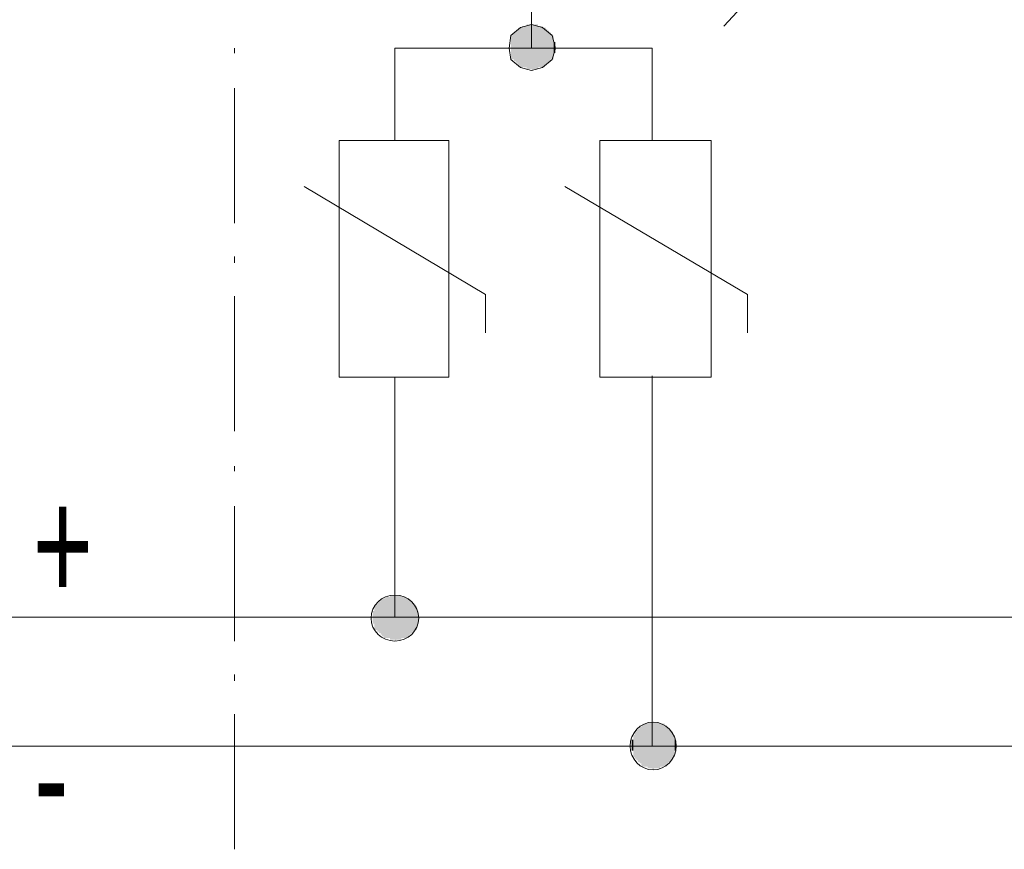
# Model space of a CAD drawing. Header units: millimetres. Extents: x -62780 to 1772512, y -757464 to -52755.
# Tile 26 of 65: x 1712621 to 1712883, y -611933 to -611712. Entities that reach past the tile are written whole.
import ezdxf

# ---------------------------------------------------------------- set-up
doc = ezdxf.new("R2010")
doc.units = ezdxf.units.MM
doc.layers.add('C00-00-00', color=7, linetype='Continuous')
for name, color, linetype, true_color in [('C00-00-FF', 5, 'Continuous', 0x0000ff), ('C01-01-01', 7, 'Continuous', 0x010101), ('C03-03-03', 7, 'Continuous', 0x030303), ('C04-04-04', 7, 'Continuous', 0x040404), ('C05-05-05', 7, 'Continuous', 0x050505), ('C06-06-06', 7, 'Continuous', 0x060606), ('C07-07-07', 7, 'Continuous', 0x070707), ('C08-08-08', 7, 'Continuous', 0x080808), ('C09-09-09', 7, 'Continuous', 0x090909), ('C0B-0B-0B', 7, 'Continuous', 0x0b0b0b), ('C0D-0D-0D', 7, 'Continuous', 0x0d0d0d), ('C0E-0E-0E', 7, 'Continuous', 0x0e0e0e), ('C10-10-10', 7, 'Continuous', 0x101010), ('C12-12-12', 7, 'Continuous', 0x121212), ('C13-13-13', 7, 'Continuous', 0x131313), ('C15-15-15', 7, 'Continuous', 0x151515), ('C17-17-17', 7, 'Continuous', 0x171717), ('C19-19-19', 7, 'Continuous', 0x191919), ('C1A-1A-1A', 7, 'Continuous', 0x1a1a1a), ('C1B-1B-1B', 7, 'Continuous', 0x1b1b1b), ('C1C-1C-1C', 7, 'Continuous', 0x1c1c1c), ('C1D-1D-1D', 7, 'Continuous', 0x1d1d1d), ('C1E-1E-1E', 7, 'Continuous', 0x1e1e1e), ('C1F-1F-1F', 7, 'Continuous', 0x1f1f1f), ('C21-21-21', 7, 'Continuous', 0x212121), ('C23-23-23', 7, 'Continuous', 0x232323), ('C24-24-24', 7, 'Continuous', 0x242424), ('CFF-00-00', 1, 'Continuous', 0xff0000)]:
    doc.layers.add(name, color=color, linetype=linetype, true_color=true_color)
doc.styles.get("Standard").update_dxf_attribs({"font": 'simplex.shx', "width": 0.8})

# ---------------------------------------------------------------- blocks, each defined once
blk = doc.blocks.new('zw$6995')
at = {"layer": 'C00-00-00'}
h = blk.add_hatch(color=256, dxfattribs=at)
h.dxf.hatch_style = 2
h.paths.add_polyline_path([(-29976.429, -23625.248), (-29972.196, -23625.248), (-29972.196, -23519.414), (-29976.429, -23519.414)])
h = blk.add_hatch(color=256, dxfattribs=at)
h.dxf.hatch_style = 2
h.paths.add_polyline_path([(-29972.196, -23621.014), (-29967.963, -23621.014), (-29967.963, -23519.414), (-29972.196, -23519.414)])
h = blk.add_hatch(color=256, dxfattribs=at)
h.dxf.hatch_style = 2
h.paths.add_polyline_path([(-29967.963, -23616.781), (-29963.729, -23616.781), (-29963.729, -23523.648), (-29967.963, -23523.648)])
h = blk.add_hatch(color=256, dxfattribs=at)
h.dxf.hatch_style = 2
h.paths.add_polyline_path([(-29963.729, -23612.548), (-29959.496, -23612.548), (-29959.496, -23527.881), (-29963.729, -23527.881)])
h = blk.add_hatch(color=256, dxfattribs=at)
h.dxf.hatch_style = 2
h.paths.add_polyline_path([(-29959.496, -23608.314), (-29955.263, -23608.314), (-29955.263, -23532.114), (-29959.496, -23532.114)])
h = blk.add_hatch(color=256, dxfattribs=at)
h.dxf.hatch_style = 2
h.paths.add_polyline_path([(-29955.263, -23604.081), (-29951.029, -23604.081), (-29951.029, -23536.348), (-29955.263, -23536.348)])
h = blk.add_hatch(color=256, dxfattribs=at)
h.dxf.hatch_style = 2
h.paths.add_polyline_path([(-29951.029, -23604.081), (-29946.796, -23604.081), (-29946.796, -23540.581), (-29951.029, -23540.581)])
h = blk.add_hatch(color=256, dxfattribs=at)
h.dxf.hatch_style = 2
h.paths.add_polyline_path([(-29946.796, -23587.148), (-29942.563, -23587.148), (-29942.563, -23557.514), (-29946.796, -23557.514)])
h = blk.add_hatch(color=256, dxfattribs=at)
h.dxf.hatch_style = 2
h.paths.add_polyline_path([(-30340.496, -25145.014), (-30336.263, -25145.014), (-30336.263, -25039.181), (-30340.496, -25039.181)])
h = blk.add_hatch(color=256, dxfattribs=at)
h.dxf.hatch_style = 2
h.paths.add_polyline_path([(-30336.263, -25140.781), (-30332.029, -25140.781), (-30332.029, -25039.181), (-30336.263, -25039.181)])
h = blk.add_hatch(color=256, dxfattribs=at)
h.dxf.hatch_style = 2
h.paths.add_polyline_path([(-30332.029, -25136.548), (-30327.796, -25136.548), (-30327.796, -25043.414), (-30332.029, -25043.414)])
h = blk.add_hatch(color=256, dxfattribs=at)
h.dxf.hatch_style = 2
h.paths.add_polyline_path([(-30327.796, -25132.314), (-30323.563, -25132.314), (-30323.563, -25047.648), (-30327.796, -25047.648)])
h = blk.add_hatch(color=256, dxfattribs=at)
h.dxf.hatch_style = 2
h.paths.add_polyline_path([(-30323.563, -25128.081), (-30319.329, -25128.081), (-30319.329, -25051.881), (-30323.563, -25051.881)])
h = blk.add_hatch(color=256, dxfattribs=at)
h.dxf.hatch_style = 2
h.paths.add_polyline_path([(-30319.329, -25123.848), (-30315.096, -25123.848), (-30315.096, -25056.114), (-30319.329, -25056.114)])
h = blk.add_hatch(color=256, dxfattribs=at)
h.dxf.hatch_style = 2
h.paths.add_polyline_path([(-30315.096, -25123.848), (-30310.863, -25123.848), (-30310.863, -25060.348), (-30315.096, -25060.348)])
h = blk.add_hatch(color=256, dxfattribs=at)
h.dxf.hatch_style = 2
h.paths.add_polyline_path([(-30310.863, -25106.914), (-30306.629, -25106.914), (-30306.629, -25073.048), (-30310.863, -25073.048)])
h = blk.add_hatch(color=256, dxfattribs=at)
h.dxf.hatch_style = 2
h.paths.add_polyline_path([(-29650.463, -25487.914), (-29646.229, -25487.914), (-29646.229, -25377.848), (-29650.463, -25377.848)])
h = blk.add_hatch(color=256, dxfattribs=at)
h.dxf.hatch_style = 2
h.paths.add_polyline_path([(-29646.229, -25479.448), (-29641.996, -25479.448), (-29641.996, -25382.081), (-29646.229, -25382.081)])
h = blk.add_hatch(color=256, dxfattribs=at)
h.dxf.hatch_style = 2
h.paths.add_polyline_path([(-29641.996, -25475.214), (-29637.763, -25475.214), (-29637.763, -25386.314), (-29641.996, -25386.314)])
h = blk.add_hatch(color=256, dxfattribs=at)
h.dxf.hatch_style = 2
h.paths.add_polyline_path([(-29637.763, -25470.981), (-29633.529, -25470.981), (-29633.529, -25390.548), (-29637.763, -25390.548)])
h = blk.add_hatch(color=256, dxfattribs=at)
h.dxf.hatch_style = 2
h.paths.add_polyline_path([(-29633.529, -25466.748), (-29629.296, -25466.748), (-29629.296, -25394.781), (-29633.529, -25394.781)])
h = blk.add_hatch(color=256, dxfattribs=at)
h.dxf.hatch_style = 2
h.paths.add_polyline_path([(-29629.296, -25462.514), (-29625.063, -25462.514), (-29625.063, -25403.248), (-29629.296, -25403.248)])
h = blk.add_hatch(color=256, dxfattribs=at)
h.dxf.hatch_style = 2
h.paths.add_polyline_path([(-29625.063, -25445.581), (-29620.829, -25445.581), (-29620.829, -25415.948), (-29625.063, -25415.948)])
at = {"layer": 'C01-01-01'}
h = blk.add_hatch(color=256, dxfattribs=at)
h.dxf.hatch_style = 2
h.paths.add_polyline_path([(-29980.663, -23625.248), (-29976.429, -23625.248), (-29976.429, -23515.181), (-29980.663, -23515.181)])
h = blk.add_hatch(color=256, dxfattribs=at)
h.dxf.hatch_style = 2
h.paths.add_polyline_path([(-30344.729, -25145.014), (-30340.496, -25145.014), (-30340.496, -25034.948), (-30344.729, -25034.948)])
h = blk.add_hatch(color=256, dxfattribs=at)
h.dxf.hatch_style = 2
h.paths.add_polyline_path([(-29654.696, -25487.914), (-29650.463, -25487.914), (-29650.463, -25373.614), (-29654.696, -25373.614)])
at = {"layer": 'C03-03-03'}
h = blk.add_hatch(color=256, dxfattribs=at)
h.dxf.hatch_style = 2
h.paths.add_polyline_path([(-29984.896, -23625.248), (-29980.663, -23625.248), (-29980.663, -23515.181), (-29984.896, -23515.181)])
h = blk.add_hatch(color=256, dxfattribs=at)
h.dxf.hatch_style = 2
h.paths.add_polyline_path([(-30348.963, -25145.014), (-30344.729, -25145.014), (-30344.729, -25034.948), (-30348.963, -25034.948)])
h = blk.add_hatch(color=256, dxfattribs=at)
h.dxf.hatch_style = 2
h.paths.add_polyline_path([(-29658.929, -25487.914), (-29654.696, -25487.914), (-29654.696, -25373.614), (-29658.929, -25373.614)])
at = {"layer": 'C04-04-04'}
h = blk.add_hatch(color=256, dxfattribs=at)
h.dxf.hatch_style = 2
h.paths.add_polyline_path([(-29663.163, -25487.914), (-29658.929, -25487.914), (-29658.929, -25373.614), (-29663.163, -25373.614)])
at = {"layer": 'C05-05-05'}
h = blk.add_hatch(color=256, dxfattribs=at)
h.dxf.hatch_style = 2
h.paths.add_polyline_path([(-29989.129, -23625.248), (-29984.896, -23625.248), (-29984.896, -23515.181), (-29989.129, -23515.181)])
h = blk.add_hatch(color=256, dxfattribs=at)
h.dxf.hatch_style = 2
h.paths.add_polyline_path([(-30353.196, -25145.014), (-30348.963, -25145.014), (-30348.963, -25034.948), (-30353.196, -25034.948)])
at = {"layer": 'C06-06-06'}
h = blk.add_hatch(color=256, dxfattribs=at)
h.dxf.hatch_style = 2
h.paths.add_polyline_path([(-29667.396, -25492.148), (-29663.163, -25492.148), (-29663.163, -25373.614), (-29667.396, -25373.614)])
at = {"layer": 'C07-07-07'}
h = blk.add_hatch(color=256, dxfattribs=at)
h.dxf.hatch_style = 2
h.paths.add_polyline_path([(-29993.363, -23629.481), (-29989.129, -23629.481), (-29989.129, -23510.948), (-29993.363, -23510.948)])
h = blk.add_hatch(color=256, dxfattribs=at)
h.dxf.hatch_style = 2
h.paths.add_polyline_path([(-30357.429, -25149.248), (-30353.196, -25149.248), (-30353.196, -25030.714), (-30357.429, -25030.714)])
at = {"layer": 'C08-08-08'}
h = blk.add_hatch(color=256, dxfattribs=at)
h.dxf.hatch_style = 2
h.paths.add_polyline_path([(-29671.629, -25492.148), (-29667.396, -25492.148), (-29667.396, -25369.381), (-29671.629, -25369.381)])
at = {"layer": 'C09-09-09'}
h = blk.add_hatch(color=256, dxfattribs=at)
h.dxf.hatch_style = 2
h.paths.add_polyline_path([(-29997.596, -23629.481), (-29993.363, -23629.481), (-29993.363, -23510.948), (-29997.596, -23510.948)])
h = blk.add_hatch(color=256, dxfattribs=at)
h.dxf.hatch_style = 2
h.paths.add_polyline_path([(-30361.663, -25149.248), (-30357.429, -25149.248), (-30357.429, -25030.714), (-30361.663, -25030.714)])
h = blk.add_hatch(color=256, dxfattribs=at)
h.dxf.hatch_style = 2
h.paths.add_polyline_path([(-29675.863, -25492.148), (-29671.629, -25492.148), (-29671.629, -25369.381), (-29675.863, -25369.381)])
at = {"layer": 'C0B-0B-0B'}
h = blk.add_hatch(color=256, dxfattribs=at)
h.dxf.hatch_style = 2
h.paths.add_polyline_path([(-30001.829, -23629.481), (-29997.596, -23629.481), (-29997.596, -23510.948), (-30001.829, -23510.948)])
h = blk.add_hatch(color=256, dxfattribs=at)
h.dxf.hatch_style = 2
h.paths.add_polyline_path([(-30365.896, -25149.248), (-30361.663, -25149.248), (-30361.663, -25030.714), (-30365.896, -25030.714)])
h = blk.add_hatch(color=256, dxfattribs=at)
h.dxf.hatch_style = 2
h.paths.add_polyline_path([(-29680.096, -25492.148), (-29675.863, -25492.148), (-29675.863, -25369.381), (-29680.096, -25369.381)])
at = {"layer": 'C0D-0D-0D'}
h = blk.add_hatch(color=256, dxfattribs=at)
h.dxf.hatch_style = 2
h.paths.add_polyline_path([(-30006.063, -23633.714), (-30001.829, -23633.714), (-30001.829, -23510.948), (-30006.063, -23510.948)])
h = blk.add_hatch(color=256, dxfattribs=at)
h.dxf.hatch_style = 2
h.paths.add_polyline_path([(-30370.129, -25153.481), (-30365.896, -25153.481), (-30365.896, -25030.714), (-30370.129, -25030.714)])
h = blk.add_hatch(color=256, dxfattribs=at)
h.dxf.hatch_style = 2
h.paths.add_polyline_path([(-29684.329, -25496.381), (-29680.096, -25496.381), (-29680.096, -25369.381), (-29684.329, -25369.381)])
at = {"layer": 'C0E-0E-0E'}
h = blk.add_hatch(color=256, dxfattribs=at)
h.dxf.hatch_style = 2
h.paths.add_polyline_path([(-30010.296, -23629.481), (-30006.063, -23629.481), (-30006.063, -23510.948), (-30010.296, -23510.948)])
h = blk.add_hatch(color=256, dxfattribs=at)
h.dxf.hatch_style = 2
h.paths.add_polyline_path([(-30374.363, -25149.248), (-30370.129, -25149.248), (-30370.129, -25030.714), (-30374.363, -25030.714)])
h = blk.add_hatch(color=256, dxfattribs=at)
h.dxf.hatch_style = 2
h.paths.add_polyline_path([(-29688.563, -25492.148), (-29684.329, -25492.148), (-29684.329, -25369.381), (-29688.563, -25369.381)])
at = {"layer": 'C10-10-10'}
h = blk.add_hatch(color=256, dxfattribs=at)
h.dxf.hatch_style = 2
h.paths.add_polyline_path([(-30014.529, -23629.481), (-30010.296, -23629.481), (-30010.296, -23510.948), (-30014.529, -23510.948)])
h = blk.add_hatch(color=256, dxfattribs=at)
h.dxf.hatch_style = 2
h.paths.add_polyline_path([(-30378.596, -25149.248), (-30374.363, -25149.248), (-30374.363, -25030.714), (-30378.596, -25030.714)])
h = blk.add_hatch(color=256, dxfattribs=at)
h.dxf.hatch_style = 2
h.paths.add_polyline_path([(-29692.796, -25492.148), (-29688.563, -25492.148), (-29688.563, -25369.381), (-29692.796, -25369.381)])
at = {"layer": 'C12-12-12'}
h = blk.add_hatch(color=256, dxfattribs=at)
h.dxf.hatch_style = 2
h.paths.add_polyline_path([(-30018.763, -23629.481), (-30014.529, -23629.481), (-30014.529, -23510.948), (-30018.763, -23510.948)])
h = blk.add_hatch(color=256, dxfattribs=at)
h.dxf.hatch_style = 2
h.paths.add_polyline_path([(-30382.829, -25149.248), (-30378.596, -25149.248), (-30378.596, -25030.714), (-30382.829, -25030.714)])
h = blk.add_hatch(color=256, dxfattribs=at)
h.dxf.hatch_style = 2
h.paths.add_polyline_path([(-29697.029, -25492.148), (-29692.796, -25492.148), (-29692.796, -25369.381), (-29697.029, -25369.381)])
at = {"layer": 'C13-13-13'}
h = blk.add_hatch(color=256, dxfattribs=at)
h.dxf.hatch_style = 2
h.paths.add_polyline_path([(-30022.996, -23625.248), (-30018.763, -23625.248), (-30018.763, -23515.181), (-30022.996, -23515.181)])
h = blk.add_hatch(color=256, dxfattribs=at)
h.dxf.hatch_style = 2
h.paths.add_polyline_path([(-30387.063, -25145.014), (-30382.829, -25145.014), (-30382.829, -25034.948), (-30387.063, -25034.948)])
h = blk.add_hatch(color=256, dxfattribs=at)
h.dxf.hatch_style = 2
h.paths.add_polyline_path([(-29701.263, -25487.914), (-29697.029, -25487.914), (-29697.029, -25373.614), (-29701.263, -25373.614)])
at = {"layer": 'C15-15-15'}
h = blk.add_hatch(color=256, dxfattribs=at)
h.dxf.hatch_style = 2
h.paths.add_polyline_path([(-30027.229, -23625.248), (-30022.996, -23625.248), (-30022.996, -23515.181), (-30027.229, -23515.181)])
h = blk.add_hatch(color=256, dxfattribs=at)
h.dxf.hatch_style = 2
h.paths.add_polyline_path([(-30391.296, -25145.014), (-30387.063, -25145.014), (-30387.063, -25034.948), (-30391.296, -25034.948)])
h = blk.add_hatch(color=256, dxfattribs=at)
h.dxf.hatch_style = 2
h.paths.add_polyline_path([(-29705.496, -25487.914), (-29701.263, -25487.914), (-29701.263, -25373.614), (-29705.496, -25373.614)])
at = {"layer": 'C17-17-17'}
h = blk.add_hatch(color=256, dxfattribs=at)
h.dxf.hatch_style = 2
h.paths.add_polyline_path([(-30031.463, -23625.248), (-30027.229, -23625.248), (-30027.229, -23515.181), (-30031.463, -23515.181)])
h = blk.add_hatch(color=256, dxfattribs=at)
h.dxf.hatch_style = 2
h.paths.add_polyline_path([(-30395.529, -25145.014), (-30391.296, -25145.014), (-30391.296, -25034.948), (-30395.529, -25034.948)])
h = blk.add_hatch(color=256, dxfattribs=at)
h.dxf.hatch_style = 2
h.paths.add_polyline_path([(-29709.729, -25487.914), (-29705.496, -25487.914), (-29705.496, -25373.614), (-29709.729, -25373.614)])
at = {"layer": 'C19-19-19'}
h = blk.add_hatch(color=256, dxfattribs=at)
h.dxf.hatch_style = 2
h.paths.add_polyline_path([(-30035.696, -23625.248), (-30031.463, -23625.248), (-30031.463, -23519.414), (-30035.696, -23519.414)])
h = blk.add_hatch(color=256, dxfattribs=at)
h.dxf.hatch_style = 2
h.paths.add_polyline_path([(-30399.763, -25145.014), (-30395.529, -25145.014), (-30395.529, -25039.181), (-30399.763, -25039.181)])
h = blk.add_hatch(color=256, dxfattribs=at)
h.dxf.hatch_style = 2
h.paths.add_polyline_path([(-29713.963, -25487.914), (-29709.729, -25487.914), (-29709.729, -25377.848), (-29713.963, -25377.848)])
at = {"layer": 'C1A-1A-1A'}
h = blk.add_hatch(color=256, dxfattribs=at)
h.dxf.hatch_style = 2
h.paths.add_polyline_path([(-30039.929, -23621.014), (-30035.696, -23621.014), (-30035.696, -23519.414), (-30039.929, -23519.414)])
h = blk.add_hatch(color=256, dxfattribs=at)
h.dxf.hatch_style = 2
h.paths.add_polyline_path([(-30403.996, -25140.781), (-30399.763, -25140.781), (-30399.763, -25039.181), (-30403.996, -25039.181)])
at = {"layer": 'C1B-1B-1B'}
h = blk.add_hatch(color=256, dxfattribs=at)
h.dxf.hatch_style = 2
h.paths.add_polyline_path([(-29718.196, -25479.448), (-29713.963, -25479.448), (-29713.963, -25382.081), (-29718.196, -25382.081)])
at = {"layer": 'C1C-1C-1C'}
h = blk.add_hatch(color=256, dxfattribs=at)
h.dxf.hatch_style = 2
h.paths.add_polyline_path([(-30044.163, -23616.781), (-30039.929, -23616.781), (-30039.929, -23523.648), (-30044.163, -23523.648)])
h = blk.add_hatch(color=256, dxfattribs=at)
h.dxf.hatch_style = 2
h.paths.add_polyline_path([(-30408.229, -25136.548), (-30403.996, -25136.548), (-30403.996, -25043.414), (-30408.229, -25043.414)])
at = {"layer": 'C1D-1D-1D'}
h = blk.add_hatch(color=256, dxfattribs=at)
h.dxf.hatch_style = 2
h.paths.add_polyline_path([(-29722.429, -25475.214), (-29718.196, -25475.214), (-29718.196, -25386.314), (-29722.429, -25386.314)])
at = {"layer": 'C1E-1E-1E'}
h = blk.add_hatch(color=256, dxfattribs=at)
h.dxf.hatch_style = 2
h.paths.add_polyline_path([(-30048.396, -23612.548), (-30044.163, -23612.548), (-30044.163, -23527.881), (-30048.396, -23527.881)])
h = blk.add_hatch(color=256, dxfattribs=at)
h.dxf.hatch_style = 2
h.paths.add_polyline_path([(-30412.463, -25132.314), (-30408.229, -25132.314), (-30408.229, -25047.648), (-30412.463, -25047.648)])
at = {"layer": 'C1F-1F-1F'}
h = blk.add_hatch(color=256, dxfattribs=at)
h.dxf.hatch_style = 2
h.paths.add_polyline_path([(-30052.629, -23608.314), (-30048.396, -23608.314), (-30048.396, -23532.114), (-30052.629, -23532.114)])
h = blk.add_hatch(color=256, dxfattribs=at)
h.dxf.hatch_style = 2
h.paths.add_polyline_path([(-30416.696, -25128.081), (-30412.463, -25128.081), (-30412.463, -25051.881), (-30416.696, -25051.881)])
h = blk.add_hatch(color=256, dxfattribs=at)
h.dxf.hatch_style = 2
h.paths.add_polyline_path([(-29726.663, -25470.981), (-29722.429, -25470.981), (-29722.429, -25390.548), (-29726.663, -25390.548)])
at = {"layer": 'C21-21-21'}
h = blk.add_hatch(color=256, dxfattribs=at)
h.dxf.hatch_style = 2
h.paths.add_polyline_path([(-30056.863, -23604.081), (-30052.629, -23604.081), (-30052.629, -23536.348), (-30056.863, -23536.348)])
h = blk.add_hatch(color=256, dxfattribs=at)
h.dxf.hatch_style = 2
h.paths.add_polyline_path([(-30420.929, -25123.848), (-30416.696, -25123.848), (-30416.696, -25056.114), (-30420.929, -25056.114)])
h = blk.add_hatch(color=256, dxfattribs=at)
h.dxf.hatch_style = 2
h.paths.add_polyline_path([(-29730.896, -25466.748), (-29726.663, -25466.748), (-29726.663, -25394.781), (-29730.896, -25394.781)])
at = {"layer": 'C23-23-23'}
h = blk.add_hatch(color=256, dxfattribs=at)
h.dxf.hatch_style = 2
h.paths.add_polyline_path([(-30061.096, -23604.081), (-30056.863, -23604.081), (-30056.863, -23540.581), (-30061.096, -23540.581)])
h = blk.add_hatch(color=256, dxfattribs=at)
h.dxf.hatch_style = 2
h.paths.add_polyline_path([(-30425.163, -25123.848), (-30420.929, -25123.848), (-30420.929, -25060.348), (-30425.163, -25060.348)])
h = blk.add_hatch(color=256, dxfattribs=at)
h.dxf.hatch_style = 2
h.paths.add_polyline_path([(-29735.129, -25462.514), (-29730.896, -25462.514), (-29730.896, -25403.248), (-29735.129, -25403.248)])
at = {"layer": 'C24-24-24'}
h = blk.add_hatch(color=256, dxfattribs=at)
h.dxf.hatch_style = 2
h.paths.add_polyline_path([(-30429.396, -25106.914), (-30425.163, -25106.914), (-30425.163, -25073.048), (-30429.396, -25073.048)])
h = blk.add_hatch(color=256, dxfattribs=at)
h.dxf.hatch_style = 2
h.paths.add_polyline_path([(-29739.363, -25445.581), (-29735.129, -25445.581), (-29735.129, -25415.948), (-29739.363, -25415.948)])
at = {"layer": 'C00-00-00', "lineweight": 0}
for points in [[(-29493.829, -23515.181), (-26843.763, -20666.148)], [(-30006.063, -23574.448), (-30006.063, -23417.814)], [(-30797.696, -23587.148), (-30797.696, -23574.448)], [(-30370.129, -23819.981), (-30370.129, -23574.448)], [(-30370.129, -23574.448), (-29684.329, -23574.448)], [(-29684.329, -23819.981), (-29684.329, -23574.448)], [(-30797.696, -24040.114), (-30797.696, -23680.281)], [(-30611.429, -23942.748), (-30128.829, -24230.614)], [(-29917.163, -23942.748), (-29430.329, -24230.614)], [(-30797.696, -24145.948), (-30797.696, -24129.014)], [(-30797.696, -24594.681), (-30797.696, -24234.848)], [(-30128.829, -24230.614), (-30128.829, -24332.214)], [(-29430.329, -24230.614), (-29430.329, -24332.214)], [(-30370.129, -24450.748), (-30370.129, -25089.981)], [(-29684.329, -24450.748), (-29684.329, -24446.514)], [(-29684.329, -24450.748), (-29684.329, -25432.881)], [(-30797.696, -24700.514), (-30797.696, -24687.814)], [(-30797.696, -25153.481), (-30797.696, -24793.648)], [(-30797.696, -25259.314), (-30797.696, -25242.381)], [(-30797.696, -25708.048), (-30797.696, -25348.214)]]:
    blk.add_lwpolyline(points, dxfattribs=at)
for points in [[(-29942.563, -23574.448), (-29951.029, -23540.581), (-29976.429, -23519.414), (-30006.063, -23510.948), (-30035.696, -23519.414), (-30061.096, -23540.581), (-30065.329, -23574.448), (-30061.096, -23604.081), (-30035.696, -23625.248), (-30006.063, -23633.714), (-29976.429, -23625.248), (-29951.029, -23604.081)], [(-30518.296, -24450.748), (-30226.196, -24450.748), (-30226.196, -23819.981), (-30518.296, -23819.981)], [(-29824.029, -24450.748), (-29527.696, -24450.748), (-29527.696, -23819.981), (-29824.029, -23819.981)]]:
    blk.add_lwpolyline(points, close=True, dxfattribs=at)
for centre, major_axis in [((-30370.129, -25092.098), (63.5, 0)), ((-29682.213, -25432.881), (0, 63.5))]:
    blk.add_ellipse(centre, major_axis=major_axis, ratio=0.966667, start_param=0, end_param=6.283185, dxfattribs=at)
at = {"layer": 'C00-00-FF', "lineweight": 0}
blk.add_lwpolyline([(-31585.096, -25432.881), (-28359.296, -25432.881)], dxfattribs=at)
at = {"layer": 'CFF-00-00', "lineweight": 0}
blk.add_lwpolyline([(-31585.096, -25089.981), (-28359.296, -25089.981)], dxfattribs=at)
at = {"layer": 'C00-00-00', "char_height": 300.8368, "attachment_point": 1}
for s, insert in [('{\\fArialNarrow,Bold|b0|i0|c0;+}', (-31335.324, -24746.82)), ('{\\fArialNarrow,Bold|b0|i0|c0;-}', (-31331.09, -25364.887))]:
    blk.add_mtext(s, dxfattribs=dict(at, insert=insert))

msp = doc.modelspace()

# ---------------------------------------------------------------- block references
at = {"color": 7, "xscale": 0.1, "yscale": 0.1, "zscale": 0.1}
msp.add_blockref('zw$6995', (1715757.6861, -609362.2814), dxfattribs=at)

doc.saveas('drawing.dxf')
